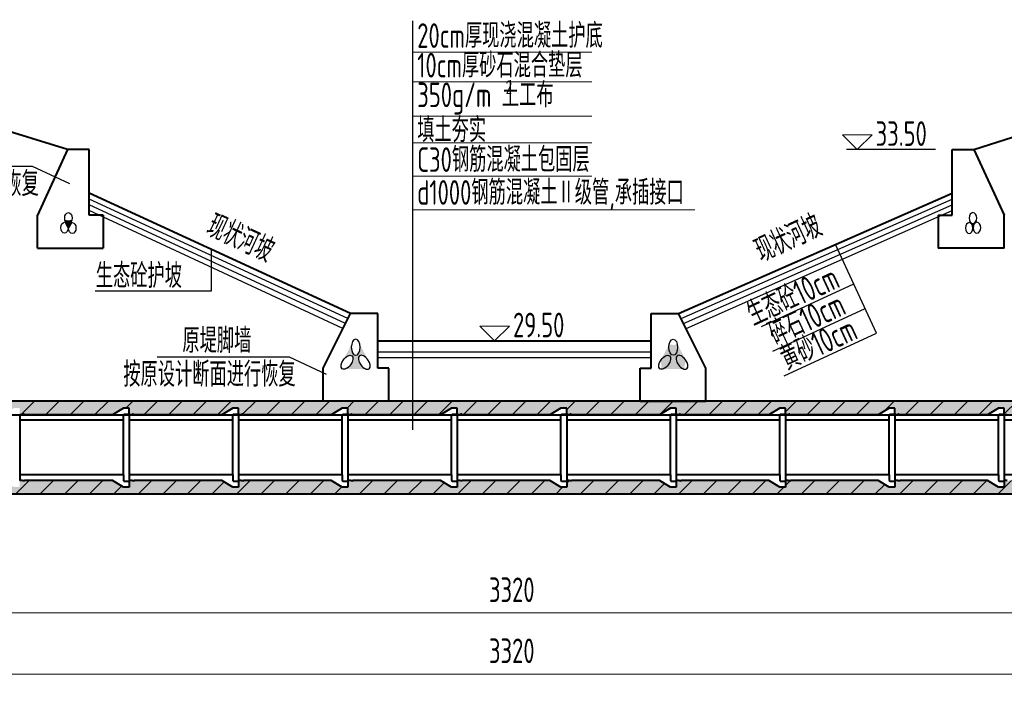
# Model space of a CAD drawing. Header units: millimetres. Extents: x 65530 to 130460, y -103607 to -18875.
# Tile 38 of 73: x 95607 to 97407, y -69607 to -68388. Entities that reach past the tile are written whole.
import ezdxf

# ---------------------------------------------------------------- set-up
doc = ezdxf.new("R2010")
doc.units = ezdxf.units.MM
doc.header["$LTSCALE"] = 0.5
doc.layers.add('DLSS', color=4, linetype='Continuous')
for name, color, linetype, lineweight in [('填充', 4, 'Continuous', 25), ('标注线', 4, 'Continuous', 13), ('细实线', 7, 'Continuous', 25), ('细线', 3, 'Continuous', 25), ('轮廓', 1, 'Continuous', 40)]:
    doc.layers.add(name, color=color, linetype=linetype, lineweight=lineweight)
doc.styles.add('HzTxt', font='tssdeng.shx', dxfattribs={"width": 0.7, "bigfont": 'hztxt.shx'})
doc.dimstyles.new('1bi150', dxfattribs={"dimtxt": 45, "dimasz": 22.5, "dimexe": 22.5, "dimexo": 22.5, "dimgap": 20, "dimtad": 1, "dimdec": 0, "dimtxsty": 'HzTxt', "dimblk": 'ARCHTICK', "dimcen": 2.5, "dimclrd": 256, "dimclre": 256, "dimclrt": 256, "dimadec": 0, "dimazin": 0, "dimtfac": 1, "dimtdec": 0, "dimtmove": 2, "dimatfit": 2, "dimfxl": 0, "dimlwd": -1, "dimlwe": -1, "dimarcsym": 0})
pattern_1 = [(45, (6892.19, -2019.82), (-22.45064, 22.45064), [])]

# ---------------------------------------------------------------- blocks, each defined once
blk = doc.blocks.new('_ArchTick')
at = {"color": 0, "linetype": 'ByBlock', "const_width": 0.15}
blk.add_lwpolyline([(-0.5, -0.5), (0.5, 0.5)], dxfattribs=at)
blk = doc.blocks.new('*D445')
at = {"layer": 'Defpoints', "color": 0}
for p in [(98166.7, -69495.1), (94846.4, -69540.5), (94846.4, -69584.2)]:
    blk.add_point(p, dxfattribs=at)
at = {"layer": '标注线', "color": 7}
for p, q in [((98166.7, -69517.6), (98166.7, -69606.7)), ((94846.4, -69563), (94846.4, -69606.7)), ((98166.7, -69584.2), (94846.4, -69584.2))]:
    blk.add_line(p, q, dxfattribs=at)
at = {"layer": '标注线', "color": 7, "xscale": 12, "yscale": 12, "zscale": 12, "rotation": 180}
blk.add_blockref('_ArchTick', (94846.4, -69584.2), dxfattribs=at)
at = {"layer": '标注线', "color": 7, "xscale": 12, "yscale": 12, "zscale": 12}
blk.add_blockref('_ArchTick', (98166.7, -69584.2), dxfattribs=at)
at = {"layer": '标注线', "color": 7, "insert": (96506.5, -69541.7), "char_height": 45, "attachment_point": 5, "style": 'HzTxt'}
blk.add_mtext('3320', dxfattribs=at)
blk = doc.blocks.new('*D452')
at = {"layer": 'Defpoints', "color": 0}
for p in [(98166.7, -69383.5), (94846.4, -69428.9), (94846.4, -69472.6)]:
    blk.add_point(p, dxfattribs=at)
at = {"layer": '标注线', "color": 7}
for p, q in [((98166.7, -69406), (98166.7, -69495.1)), ((94846.4, -69451.4), (94846.4, -69495.1)), ((98166.7, -69472.6), (94846.4, -69472.6))]:
    blk.add_line(p, q, dxfattribs=at)
at = {"layer": '标注线', "color": 7, "xscale": 12, "yscale": 12, "zscale": 12, "rotation": 180}
blk.add_blockref('_ArchTick', (94846.4, -69472.6), dxfattribs=at)
at = {"layer": '标注线', "color": 7, "xscale": 12, "yscale": 12, "zscale": 12}
blk.add_blockref('_ArchTick', (98166.7, -69472.6), dxfattribs=at)
at = {"layer": '标注线', "color": 7, "insert": (96506.5, -69430.1), "char_height": 45, "attachment_point": 5, "style": 'HzTxt'}
blk.add_mtext('3320', dxfattribs=at)

msp = doc.modelspace()

# ---------------------------------------------------------------- hatches: boundary and pattern name
at = {"layer": 'DLSS'}
h = msp.add_hatch(color=7, dxfattribs=at)
edge = h.paths.add_edge_path()
edge.add_ellipse((95702.97, -68768.75), major_axis=(0, 9.95), ratio=0.6923048, start_angle=356.24622, end_angle=464.40865, ccw=False)
edge.add_line((95703.42, -68758.82), (95702.11, -68755.15))
edge.add_ellipse((95696.08, -68750.33), major_axis=(0, 9.95), ratio=0.6923048, start_angle=119.07324, end_angle=241.04751, ccw=False)
edge.add_line((95690.06, -68755.17), (95688.79, -68758.19))
edge.add_ellipse((95688.86, -68768.14), major_axis=(0, 9.95), ratio=0.6923048, start_angle=251.91771, end_angle=360.60611, ccw=False)
edge.add_line((95695.41, -68771.23), (95696.29, -68771.23))
h = msp.add_hatch(color=7, dxfattribs=at)
edge = h.paths.add_edge_path()
edge.add_ellipse((97342.75, -68768.75), major_axis=(0, 9.95), ratio=0.6923048, start_angle=-104.40865, end_angle=3.75378)
edge.add_line((97342.29, -68758.82), (97343.6, -68755.15))
edge.add_ellipse((97349.63, -68750.33), major_axis=(0, 9.95), ratio=0.6923048, start_angle=118.95249, end_angle=240.92676)
edge.add_line((97355.65, -68755.17), (97356.92, -68758.19))
edge.add_ellipse((97356.85, -68768.14), major_axis=(0, 9.95), ratio=0.6923048, start_angle=-0.60611, end_angle=108.08229)
edge.add_line((97350.3, -68771.23), (97349.42, -68771.23))
at = {"layer": '填充'}
h = msp.add_hatch(dxfattribs=at)
h.set_pattern_fill('ANSI31', scale=10, style=0)
h.set_pattern_definition(pattern_1)
h.paths.add_polyline_path([(98206.71, -69097.85), (98206.71, -69085.15), (96325.96, -69085.15), (96325.96, -69110.15), (96376.36, -69110.15), (96396.45, -69097.85), (96406.95, -69097.85), (96406.95, -69110.15), (96411.95, -69110.15), (96412.95, -69109.25), (96414.95, -69109.25), (96415.95, -69110.15), (96576.36, -69110.15), (96596.45, -69097.85), (96606.95, -69097.85), (96606.95, -69110.15), (96611.95, -69110.15), (96612.95, -69109.25), (96614.95, -69109.25), (96615.95, -69110.15), (96776.36, -69110.15), (96796.45, -69097.85), (96806.95, -69097.85), (96806.95, -69110.15), (96811.95, -69110.15), (96812.95, -69109.25), (96814.95, -69109.25), (96815.95, -69110.15), (96976.36, -69110.15), (96996.45, -69097.85), (97006.95, -69097.85), (97006.95, -69110.15), (97011.95, -69110.15), (97012.95, -69109.25), (97014.95, -69109.25), (97015.95, -69110.15), (97176.36, -69110.15), (97196.45, -69097.85), (97206.95, -69097.85), (97206.95, -69110.15), (97211.95, -69110.15), (97212.95, -69109.25), (97214.95, -69109.25), (97215.95, -69110.15), (97376.36, -69110.15), (97396.45, -69097.85), (97406.95, -69097.85), (97406.95, -69110.15), (97411.95, -69110.15), (97412.95, -69109.25), (97414.95, -69109.25), (97415.95, -69110.15), (97576.36, -69110.15), (97596.45, -69097.85), (97606.95, -69097.85), (97606.95, -69110.15), (97611.95, -69110.15), (97612.95, -69109.25), (97614.95, -69109.25), (97615.95, -69110.15), (97776.36, -69110.15), (97796.45, -69097.85), (97806.95, -69097.85), (97806.95, -69110.15), (97811.95, -69110.15), (97812.95, -69109.25), (97814.95, -69109.25), (97815.95, -69110.15), (97976.36, -69110.15), (97996.45, -69097.85), (98006.95, -69097.85), (98006.95, -69110.15), (98011.95, -69110.15), (98012.95, -69109.25), (98014.95, -69109.25), (98015.95, -69110.15), (98176.36, -69110.15), (98196.45, -69097.85)])
h.paths.add_polyline_path([(94806.71, -69085.15), (94806.71, -69097.85), (94806.95, -69097.85), (94806.95, -69110.15), (94811.95, -69110.15), (94812.95, -69109.25), (94814.95, -69109.25), (94815.95, -69110.15), (94976.36, -69110.15), (94996.45, -69097.85), (95006.95, -69097.85), (95006.95, -69110.15), (95011.95, -69110.15), (95012.95, -69109.25), (95014.95, -69109.25), (95015.95, -69110.15), (95176.36, -69110.15), (95196.45, -69097.85), (95206.95, -69097.85), (95206.95, -69110.15), (95211.95, -69110.15), (95212.95, -69109.25), (95214.95, -69109.25), (95215.95, -69110.15), (95376.36, -69110.15), (95396.45, -69097.85), (95406.95, -69097.85), (95406.95, -69110.15), (95411.95, -69110.15), (95412.95, -69109.25), (95414.95, -69109.25), (95415.95, -69110.15), (95576.36, -69110.15), (95596.45, -69097.85), (95606.95, -69097.85), (95606.95, -69110.15), (95611.95, -69110.15), (95612.95, -69109.25), (95614.95, -69109.25), (95615.95, -69110.15), (95776.36, -69110.15), (95796.45, -69097.85), (95806.95, -69097.85), (95806.95, -69110.15), (95811.95, -69110.15), (95812.95, -69109.25), (95814.95, -69109.25), (95815.95, -69110.15), (95976.36, -69110.15), (95996.45, -69097.85), (96006.95, -69097.85), (96006.95, -69110.15), (96011.95, -69110.15), (96012.95, -69109.25), (96014.95, -69109.25), (96015.95, -69110.15), (96176.36, -69110.15), (96196.45, -69097.85), (96206.95, -69097.85), (96206.95, -69110.15), (96211.95, -69110.15), (96212.95, -69109.25), (96214.95, -69109.25), (96215.95, -69110.15), (96325.96, -69110.15), (96325.96, -69085.15)])
h = msp.add_hatch(dxfattribs=at)
h.set_pattern_fill('ANSI31', scale=10, style=0)
h.set_pattern_definition(pattern_1)
h.paths.add_polyline_path([(94806.71, -69242.45), (94806.71, -69255.15), (98206.71, -69255.15), (98206.71, -69242.45), (98196.45, -69242.45), (98176.36, -69230.15), (98015.95, -69230.15), (98013.95, -69231.95), (98011.95, -69230.15), (98006.95, -69230.15), (98006.95, -69242.45), (97996.45, -69242.45), (97976.36, -69230.15), (97815.95, -69230.15), (97813.95, -69231.95), (97811.95, -69230.15), (97806.95, -69230.15), (97806.95, -69242.45), (97796.45, -69242.45), (97776.36, -69230.15), (97615.95, -69230.15), (97613.95, -69231.95), (97611.95, -69230.15), (97606.95, -69230.15), (97606.95, -69242.45), (97596.45, -69242.45), (97576.36, -69230.15), (97415.95, -69230.15), (97413.95, -69231.95), (97411.95, -69230.15), (97406.95, -69230.15), (97406.95, -69242.45), (97396.45, -69242.45), (97376.36, -69230.15), (97215.95, -69230.15), (97213.95, -69231.95), (97211.95, -69230.15), (97206.95, -69230.15), (97206.95, -69242.45), (97196.45, -69242.45), (97176.36, -69230.15), (97015.95, -69230.15), (97013.95, -69231.95), (97011.95, -69230.15), (97006.95, -69230.15), (97006.95, -69242.45), (96996.45, -69242.45), (96976.36, -69230.15), (96815.95, -69230.15), (96813.95, -69231.95), (96811.95, -69230.15), (96806.95, -69230.15), (96806.95, -69242.45), (96796.45, -69242.45), (96776.36, -69230.15), (96615.95, -69230.15), (96613.95, -69231.95), (96611.95, -69230.15), (96606.95, -69230.15), (96606.95, -69242.45), (96596.45, -69242.45), (96576.36, -69230.15), (96415.95, -69230.15), (96413.95, -69231.95), (96411.95, -69230.15), (96406.95, -69230.15), (96406.95, -69242.45), (96396.45, -69242.45), (96376.36, -69230.15), (96215.95, -69230.15), (96213.95, -69231.95), (96211.95, -69230.15), (96206.95, -69230.15), (96206.95, -69242.45), (96196.45, -69242.45), (96176.36, -69230.15), (96015.95, -69230.15), (96013.95, -69231.95), (96011.95, -69230.15), (96006.95, -69230.15), (96006.95, -69242.45), (95996.45, -69242.45), (95976.36, -69230.15), (95815.95, -69230.15), (95813.95, -69231.95), (95811.95, -69230.15), (95806.95, -69230.15), (95806.95, -69242.45), (95796.45, -69242.45), (95776.36, -69230.15), (95615.95, -69230.15), (95613.95, -69231.95), (95611.95, -69230.15), (95606.95, -69230.15), (95606.95, -69242.45), (95596.45, -69242.45), (95576.36, -69230.15), (95415.95, -69230.15), (95413.95, -69231.95), (95411.95, -69230.15), (95406.95, -69230.15), (95406.95, -69242.45), (95396.45, -69242.45), (95376.36, -69230.15), (95215.95, -69230.15), (95213.95, -69231.95), (95211.95, -69230.15), (95206.95, -69230.15), (95206.95, -69242.45), (95196.45, -69242.45), (95176.36, -69230.15), (95015.95, -69230.15), (95013.95, -69231.95), (95011.95, -69230.15), (95006.95, -69230.15), (95006.95, -69242.45), (94996.45, -69242.45), (94976.36, -69230.15), (94815.95, -69230.15), (94813.95, -69231.95), (94811.95, -69230.15), (94806.95, -69230.15), (94806.95, -69242.45)])
at = {"layer": '细实线'}
h = msp.add_hatch(dxfattribs=at)
h.set_pattern_fill('AR-CONC', scale=0.5, style=0)
h.set_pattern_definition([(50, (6892.19, -2019.82), (91.092334, -7.969543), [9.525, -104.775]), (355, (6892.19, -2019.82), (-17.62141, 95.52832), [7.62, -83.82]), (100.451, (6899.78, -2020.48), (73.47125, 87.558344), [8.095, -89.045]), (46.1842, (6892.19, -1994.42), (135.53952, -21.02116), [14.2875, -157.1625]), (96.6356, (6903.49, -1996.17), (118.70212, 123.71278), [12.1425, -133.5675]), (351.184, (6892.19, -1994.42), (118.7023, 123.71256), [11.43, -125.73]), (21, (6904.89, -2000.77), (75.80744, -51.13276), [9.525, -104.775]), (326, (6904.89, -2000.77), (30.901014, 92.09398), [7.62, -83.82]), (71.4514, (6911.21, -2005.03), (106.708245, 40.96143), [8.095, -89.045]), (37.5, (6892.19, -2019.82), (1.544302, 42.277519), [0, -82.804, 0, -85.09, 0, -84.1375]), (7.5, (6892.19, -2019.82), (33.409831, 50.090287), [0, -48.514, 0, -80.899, 0, -32.0675]), (327.5, (6863.87, -2019.82), (67.795298, -2.864372), [0, -31.75, 0, -99.06, 0, -131.445]), (317.5, (6851.17, -2019.82), (74.06459, 12.713246), [0, -41.275, 0, -65.786, 0, -93.345])])
h.paths.add_polyline_path([(98206.71, -69097.85), (98206.71, -69085.15), (96325.96, -69085.15), (96325.96, -69110.15), (96376.36, -69110.15), (96396.45, -69097.85), (96406.95, -69097.85), (96406.95, -69110.15), (96411.95, -69110.15), (96413.95, -69108.35), (96415.95, -69110.15), (96576.36, -69110.15), (96596.45, -69097.85), (96606.95, -69097.85), (96606.95, -69110.15), (96611.95, -69110.15), (96613.95, -69108.35), (96615.95, -69110.15), (96776.36, -69110.15), (96796.45, -69097.85), (96806.95, -69097.85), (96806.95, -69110.15), (96811.95, -69110.15), (96813.95, -69108.35), (96815.95, -69110.15), (96976.36, -69110.15), (96996.45, -69097.85), (97006.95, -69097.85), (97006.95, -69110.15), (97011.95, -69110.15), (97013.95, -69108.35), (97015.95, -69110.15), (97176.36, -69110.15), (97196.45, -69097.85), (97206.95, -69097.85), (97206.95, -69110.15), (97211.95, -69110.15), (97213.95, -69108.35), (97215.95, -69110.15), (97376.36, -69110.15), (97396.45, -69097.85), (97406.95, -69097.85), (97406.95, -69110.15), (97411.95, -69110.15), (97413.95, -69108.35), (97415.95, -69110.15), (97576.36, -69110.15), (97596.45, -69097.85), (97606.95, -69097.85), (97606.95, -69110.15), (97611.95, -69110.15), (97613.95, -69108.35), (97615.95, -69110.15), (97776.36, -69110.15), (97796.45, -69097.85), (97806.95, -69097.85), (97806.95, -69110.15), (97811.95, -69110.15), (97813.95, -69108.35), (97815.95, -69110.15), (97976.36, -69110.15), (97996.45, -69097.85), (98006.95, -69097.85), (98006.95, -69110.15), (98011.95, -69110.15), (98013.95, -69108.35), (98015.95, -69110.15), (98176.36, -69110.15), (98196.45, -69097.85)])
h.paths.add_polyline_path([(94806.71, -69085.15), (94806.71, -69097.85), (94806.95, -69097.85), (94806.95, -69110.15), (94811.95, -69110.15), (94813.95, -69108.35), (94815.95, -69110.15), (94976.36, -69110.15), (94996.45, -69097.85), (95006.95, -69097.85), (95006.95, -69110.15), (95011.95, -69110.15), (95013.95, -69108.35), (95015.95, -69110.15), (95176.36, -69110.15), (95196.45, -69097.85), (95206.95, -69097.85), (95206.95, -69110.15), (95211.95, -69110.15), (95213.95, -69108.35), (95215.95, -69110.15), (95376.36, -69110.15), (95396.45, -69097.85), (95406.95, -69097.85), (95406.95, -69110.15), (95411.95, -69110.15), (95413.95, -69108.35), (95415.95, -69110.15), (95576.36, -69110.15), (95596.45, -69097.85), (95606.95, -69097.85), (95606.95, -69110.15), (95611.95, -69110.15), (95613.95, -69108.35), (95615.95, -69110.15), (95776.36, -69110.15), (95796.45, -69097.85), (95806.95, -69097.85), (95806.95, -69110.15), (95811.95, -69110.15), (95813.95, -69108.35), (95815.95, -69110.15), (95976.36, -69110.15), (95996.45, -69097.85), (96006.95, -69097.85), (96006.95, -69110.15), (96011.95, -69110.15), (96013.95, -69108.35), (96015.95, -69110.15), (96176.36, -69110.15), (96196.45, -69097.85), (96206.95, -69097.85), (96206.95, -69110.15), (96211.95, -69110.15), (96213.95, -69108.35), (96215.95, -69110.15), (96325.96, -69110.15), (96325.96, -69085.15)])
h.paths.add_polyline_path([(94806.71, -69242.45), (94806.71, -69255.15), (98206.71, -69255.15), (98206.71, -69242.45), (98196.45, -69242.45), (98176.36, -69230.15), (98015.95, -69230.15), (98013.95, -69231.95), (98011.95, -69230.15), (98006.95, -69230.15), (98006.95, -69242.45), (97996.45, -69242.45), (97976.36, -69230.15), (97815.95, -69230.15), (97813.95, -69231.95), (97811.95, -69230.15), (97806.95, -69230.15), (97806.95, -69242.45), (97796.45, -69242.45), (97776.36, -69230.15), (97615.95, -69230.15), (97613.95, -69231.95), (97611.95, -69230.15), (97606.95, -69230.15), (97606.95, -69242.45), (97596.45, -69242.45), (97576.36, -69230.15), (97415.95, -69230.15), (97413.95, -69231.95), (97411.95, -69230.15), (97406.95, -69230.15), (97406.95, -69242.45), (97396.45, -69242.45), (97376.36, -69230.15), (97215.95, -69230.15), (97213.95, -69231.95), (97211.95, -69230.15), (97206.95, -69230.15), (97206.95, -69242.45), (97196.45, -69242.45), (97176.36, -69230.15), (97015.95, -69230.15), (97013.95, -69231.95), (97011.95, -69230.15), (97006.95, -69230.15), (97006.95, -69242.45), (96996.45, -69242.45), (96976.36, -69230.15), (96815.95, -69230.15), (96813.95, -69231.95), (96811.95, -69230.15), (96806.95, -69230.15), (96806.95, -69242.45), (96796.45, -69242.45), (96776.36, -69230.15), (96615.95, -69230.15), (96613.95, -69231.95), (96611.95, -69230.15), (96606.95, -69230.15), (96606.95, -69242.45), (96596.45, -69242.45), (96576.36, -69230.15), (96415.95, -69230.15), (96413.95, -69231.95), (96411.95, -69230.15), (96406.95, -69230.15), (96406.95, -69242.45), (96396.45, -69242.45), (96376.36, -69230.15), (96215.95, -69230.15), (96213.95, -69231.95), (96211.95, -69230.15), (96206.95, -69230.15), (96206.95, -69242.45), (96196.45, -69242.45), (96176.36, -69230.15), (96015.95, -69230.15), (96013.95, -69231.95), (96011.95, -69230.15), (96006.95, -69230.15), (96006.95, -69242.45), (95996.45, -69242.45), (95976.36, -69230.15), (95815.95, -69230.15), (95813.95, -69231.95), (95811.95, -69230.15), (95806.95, -69230.15), (95806.95, -69242.45), (95796.45, -69242.45), (95776.36, -69230.15), (95615.95, -69230.15), (95613.95, -69231.95), (95611.95, -69230.15), (95606.95, -69230.15), (95606.95, -69242.45), (95596.45, -69242.45), (95576.36, -69230.15), (95415.95, -69230.15), (95413.95, -69231.95), (95411.95, -69230.15), (95406.95, -69230.15), (95406.95, -69242.45), (95396.45, -69242.45), (95376.36, -69230.15), (95215.95, -69230.15), (95213.95, -69231.95), (95211.95, -69230.15), (95206.95, -69230.15), (95206.95, -69242.45), (95196.45, -69242.45), (95176.36, -69230.15), (95015.95, -69230.15), (95013.95, -69231.95), (95011.95, -69230.15), (95006.95, -69230.15), (95006.95, -69242.45), (94996.45, -69242.45), (94976.36, -69230.15), (94815.95, -69230.15), (94813.95, -69231.95), (94811.95, -69230.15), (94806.95, -69230.15), (94806.95, -69242.45)])
at = {"layer": '细线'}
h = msp.add_hatch(color=7, dxfattribs=at)
edge = h.paths.add_edge_path()
edge.add_ellipse((96205.36, -69014.09), major_axis=(8.72, 11.79), ratio=0.5428335, start_angle=214.85541, end_angle=459.63077)
edge.add_line((96197.59, -69011.39), (96213.78, -68981.29))
edge.add_ellipse((96221.17, -68986.75), major_axis=(0, 14.66), ratio=0.5428335, start_angle=68.16104, end_angle=291.83896)
edge.add_line((96228.56, -68981.29), (96244.58, -69011.11))
edge.add_ellipse((96236.98, -69014.09), major_axis=(-8.72, 11.79), ratio=0.5428335, start_angle=-98.32806, end_angle=157.46952)
edge.add_line((96242.58, -69026.79), (96201.87, -69026.47))
h = msp.add_hatch(color=7, dxfattribs=at)
edge = h.paths.add_edge_path()
edge.add_ellipse((96817.62, -69014.09), major_axis=(-8.72, 11.79), ratio=0.5428335, start_angle=-99.63077, end_angle=145.14459, ccw=False)
edge.add_line((96825.39, -69011.39), (96809.2, -68981.29))
edge.add_ellipse((96801.81, -68986.75), major_axis=(0, 14.66), ratio=0.5428335, start_angle=68.16104, end_angle=291.83896, ccw=False)
edge.add_line((96794.42, -68981.29), (96778.41, -69011.11))
edge.add_ellipse((96786, -69014.09), major_axis=(8.72, 11.79), ratio=0.5428335, start_angle=202.53048, end_angle=458.32806, ccw=False)
edge.add_line((96780.4, -69026.79), (96821.12, -69026.47))

# ---------------------------------------------------------------- linework, layer by layer
at = {"layer": 'DLSS', "color": 7}
for p, q in [((97281.26, -68625.15), (97118.5, -68625.15)), ((95388.94, -68655.38), (95629.83, -68655.38)), ((95629.83, -68655.38), (95697.77, -68687.26)), ((96206.97, -68934.2), (95734.22, -68715.67)), ((96816.02, -68934.21), (97311.49, -68715.63)), ((96202.45, -68943.24), (95734.22, -68726.18)), ((96197.92, -68952.29), (95734.22, -68736.69)), ((96820.55, -68943.27), (97311.49, -68726.12)), ((96825.08, -68952.33), (97311.49, -68736.6)), ((95957.88, -68883.35), (95957.88, -68808.25)), ((97173.2, -68960.82), (97098.38, -68798.92)), ((95744.64, -68883.35), (95957.88, -68883.35)), ((96963.07, -68948.8), (97131.65, -68870.9)), ((96983.81, -68993.68), (97152.39, -68915.77)), ((97004.63, -69038.72), (97173.2, -68960.82)), ((95858.51, -69003.98), (96099.4, -69003.98)), ((96099.4, -69003.98), (96167.33, -69035.85))]:
    msp.add_line(p, q, dxfattribs=at)
for centre in [(95696.08, -68750.33), (95688.86, -68768.14), (95702.97, -68768.75)]:
    msp.add_ellipse(centre, major_axis=(0, 9.95), ratio=0.6923048, dxfattribs=at)
at = {"layer": 'DLSS', "color": 7, "extrusion": (0, 0, -1)}
for centre in [(97349.63, -68750.33), (97342.75, -68768.75), (97356.85, -68768.14)]:
    msp.add_ellipse(centre, major_axis=(0, 9.95), ratio=0.6923048, dxfattribs=at)
at = {"layer": '标注线', "color": 7}
for p, q in [((96325.96, -68447.12), (96652.94, -68447.12)), ((96325.96, -68501.32), (96652.94, -68501.32)), ((96325.96, -68563.78), (96652.94, -68563.78)), ((96325.96, -68612.62), (96652.94, -68612.62)), ((96325.96, -68673.91), (96652.94, -68673.91)), ((96325.96, -68735.2), (96841.06, -68735.2))]:
    msp.add_line(p, q, dxfattribs=at)
for points in [[(97138.15, -68625.15), (97165.08, -68598.22), (97111.22, -68598.22)], [(96475.21, -68975.15), (96502.15, -68948.22), (96448.28, -68948.22)]]:
    msp.add_lwpolyline(points, close=True, dxfattribs=at)
at = {"layer": '细实线', "color": 7}
for p, q in [((96325.96, -69137.62), (96325.96, -68389.55)), ((96261.49, -68995.15), (96761.49, -68995.15)), ((96261.49, -69005.15), (96761.49, -69005.15))]:
    msp.add_line(p, q, dxfattribs=at)
at = {"layer": '细线', "color": 7, "extrusion": (0, 0, -1)}
for centre, major_axis in [((96221.17, -68986.75), (0, 14.66)), ((96236.98, -69014.09), (-8.72, 11.79)), ((96817.62, -69014.09), (-8.72, 11.79))]:
    msp.add_ellipse(centre, major_axis=major_axis, ratio=0.5428335, dxfattribs=at)
at = {"layer": '细线', "color": 7}
for centre, major_axis in [((96801.81, -68986.75), (0, 14.66)), ((96205.36, -69014.09), (8.72, 11.79)), ((96786, -69014.09), (8.72, 11.79))]:
    msp.add_ellipse(centre, major_axis=major_axis, ratio=0.5428335, dxfattribs=at)
at = {"layer": '轮廓', "color": 7}
for p, q in [((95694.22, -68625.15), (95046.71, -68425.15)), ((97351.49, -68625.15), (97966.71, -68425.15)), ((95694.22, -68625.15), (95639.22, -68745.15)), ((95734.22, -68625.15), (95694.22, -68625.15)), ((95734.22, -68745.15), (95734.22, -68625.15)), ((97311.49, -68745.15), (97311.49, -68625.15)), ((97311.49, -68625.15), (97351.49, -68625.15)), ((97351.49, -68625.15), (97406.49, -68745.15)), ((96211.49, -68925.15), (95734.22, -68705.15)), ((96811.49, -68925.15), (97311.49, -68705.15)), ((95639.22, -68805.15), (95639.22, -68745.15)), ((95759.48, -68745.15), (95734.22, -68745.15)), ((95759.48, -68745.15), (95759.48, -68805.15)), ((97286.23, -68745.15), (97311.49, -68745.15)), ((97286.23, -68745.15), (97286.23, -68805.15)), ((97406.49, -68805.15), (97406.49, -68745.15)), ((95639.22, -68805.15), (95759.48, -68805.15)), ((97406.49, -68805.15), (97286.23, -68805.15)), ((96161.49, -69025.15), (96211.49, -68925.15)), ((96261.49, -68925.15), (96211.49, -68925.15)), ((96261.49, -69025.15), (96261.49, -68925.15)), ((96261.49, -69025.15), (96261.49, -68925.15)), ((96761.49, -69025.15), (96761.49, -68925.15)), ((96761.49, -68925.15), (96811.49, -68925.15)), ((96761.49, -69025.15), (96761.49, -68925.15)), ((96861.49, -69025.15), (96811.49, -68925.15)), ((96261.49, -68975.15), (96761.49, -68975.15)), ((96161.49, -69085.15), (96161.49, -69025.15)), ((96281.49, -69025.15), (96261.49, -69025.15)), ((96281.49, -69025.15), (96261.49, -69025.15)), ((96281.49, -69085.15), (96281.49, -69025.15)), ((96741.49, -69025.15), (96761.49, -69025.15)), ((96741.49, -69025.15), (96761.49, -69025.15)), ((96741.49, -69085.15), (96741.49, -69025.15)), ((96861.49, -69085.15), (96861.49, -69025.15)), ((98166.9, -69085.15), (94846.55, -69085.15)), ((95796.45, -69097.85), (95776.36, -69110.15)), ((95806.95, -69097.85), (95796.45, -69097.85)), ((95806.95, -69107.85), (95806.95, -69097.85)), ((95996.45, -69097.85), (95976.36, -69110.15)), ((96006.95, -69097.85), (95996.45, -69097.85)), ((96006.95, -69107.85), (96006.95, -69097.85)), ((96281.49, -69085.15), (96161.49, -69085.15)), ((96196.45, -69097.85), (96176.36, -69110.15)), ((96206.95, -69097.85), (96196.45, -69097.85)), ((96206.95, -69107.85), (96206.95, -69097.85)), ((96396.45, -69097.85), (96376.36, -69110.15)), ((96406.95, -69097.85), (96396.45, -69097.85)), ((96406.95, -69107.85), (96406.95, -69097.85)), ((96596.45, -69097.85), (96576.36, -69110.15)), ((96606.95, -69097.85), (96596.45, -69097.85)), ((96606.95, -69107.85), (96606.95, -69097.85)), ((96741.49, -69085.15), (96861.49, -69085.15)), ((96796.45, -69097.85), (96776.36, -69110.15)), ((96806.95, -69097.85), (96796.45, -69097.85)), ((96806.95, -69107.85), (96806.95, -69097.85)), ((96996.45, -69097.85), (96976.36, -69110.15)), ((97006.95, -69097.85), (96996.45, -69097.85)), ((97006.95, -69107.85), (97006.95, -69097.85)), ((97196.45, -69097.85), (97176.36, -69110.15)), ((97206.95, -69097.85), (97196.45, -69097.85)), ((97206.95, -69107.85), (97206.95, -69097.85)), ((97396.45, -69097.85), (97376.36, -69110.15)), ((97406.95, -69097.85), (97396.45, -69097.85)), ((97406.95, -69107.85), (97406.95, -69097.85)), ((94846.74, -69110.15), (98167.11, -69110.15)), ((95606.95, -69110.15), (95606.95, -69230.15)), ((95611.95, -69110.15), (95606.95, -69110.15)), ((95612.95, -69109.25), (95611.95, -69110.15)), ((95614.95, -69109.25), (95612.95, -69109.25)), ((95614.95, -69109.25), (95615.95, -69110.15)), ((95776.36, -69110.15), (95615.95, -69110.15)), ((95796.45, -69110.45), (95797.45, -69108.85)), ((95796.45, -69220.15), (95796.45, -69110.45)), ((95797.45, -69108.85), (95805.45, -69108.85)), ((95805.45, -69108.85), (95806.95, -69107.85)), ((95806.95, -69107.85), (95806.95, -69232.45)), ((95806.95, -69110.15), (95806.95, -69230.15)), ((95811.95, -69110.15), (95806.95, -69110.15)), ((95812.95, -69109.25), (95811.95, -69110.15)), ((95814.95, -69109.25), (95812.95, -69109.25)), ((95814.95, -69109.25), (95815.95, -69110.15)), ((95976.36, -69110.15), (95815.95, -69110.15)), ((95996.45, -69110.45), (95997.45, -69108.85)), ((95996.45, -69220.15), (95996.45, -69110.45)), ((95997.45, -69108.85), (96005.45, -69108.85)), ((96005.45, -69108.85), (96006.95, -69107.85)), ((96006.95, -69107.85), (96006.95, -69232.45)), ((96006.95, -69110.15), (96006.95, -69230.15)), ((96011.95, -69110.15), (96006.95, -69110.15)), ((96012.95, -69109.25), (96011.95, -69110.15)), ((96014.95, -69109.25), (96012.95, -69109.25)), ((96014.95, -69109.25), (96015.95, -69110.15)), ((96176.36, -69110.15), (96015.95, -69110.15)), ((96196.45, -69110.45), (96197.45, -69108.85)), ((96196.45, -69220.15), (96196.45, -69110.45)), ((96197.45, -69108.85), (96205.45, -69108.85)), ((96205.45, -69108.85), (96206.95, -69107.85)), ((96206.95, -69107.85), (96206.95, -69232.45)), ((96206.95, -69110.15), (96206.95, -69230.15)), ((96211.95, -69110.15), (96206.95, -69110.15)), ((96212.95, -69109.25), (96211.95, -69110.15)), ((96214.95, -69109.25), (96212.95, -69109.25)), ((96214.95, -69109.25), (96215.95, -69110.15)), ((96376.36, -69110.15), (96215.95, -69110.15)), ((96396.45, -69110.45), (96397.45, -69108.85)), ((96396.45, -69220.15), (96396.45, -69110.45)), ((96397.45, -69108.85), (96405.45, -69108.85)), ((96405.45, -69108.85), (96406.95, -69107.85)), ((96406.95, -69107.85), (96406.95, -69232.45)), ((96406.95, -69110.15), (96406.95, -69230.15)), ((96411.95, -69110.15), (96406.95, -69110.15)), ((96412.95, -69109.25), (96411.95, -69110.15)), ((96414.95, -69109.25), (96412.95, -69109.25)), ((96414.95, -69109.25), (96415.95, -69110.15)), ((96576.36, -69110.15), (96415.95, -69110.15)), ((96596.45, -69110.45), (96597.45, -69108.85)), ((96596.45, -69220.15), (96596.45, -69110.45)), ((96597.45, -69108.85), (96605.45, -69108.85)), ((96605.45, -69108.85), (96606.95, -69107.85)), ((96606.95, -69107.85), (96606.95, -69232.45)), ((96606.95, -69110.15), (96606.95, -69230.15)), ((96611.95, -69110.15), (96606.95, -69110.15)), ((96612.95, -69109.25), (96611.95, -69110.15)), ((96614.95, -69109.25), (96612.95, -69109.25)), ((96614.95, -69109.25), (96615.95, -69110.15)), ((96776.36, -69110.15), (96615.95, -69110.15)), ((96796.45, -69110.45), (96797.45, -69108.85)), ((96796.45, -69220.15), (96796.45, -69110.45)), ((96797.45, -69108.85), (96805.45, -69108.85)), ((96805.45, -69108.85), (96806.95, -69107.85)), ((96806.95, -69107.85), (96806.95, -69232.45)), ((96806.95, -69110.15), (96806.95, -69230.15)), ((96811.95, -69110.15), (96806.95, -69110.15)), ((96812.95, -69109.25), (96811.95, -69110.15)), ((96814.95, -69109.25), (96812.95, -69109.25)), ((96814.95, -69109.25), (96815.95, -69110.15)), ((96976.36, -69110.15), (96815.95, -69110.15)), ((96996.45, -69110.45), (96997.45, -69108.85)), ((96996.45, -69220.15), (96996.45, -69110.45)), ((96997.45, -69108.85), (97005.45, -69108.85)), ((97005.45, -69108.85), (97006.95, -69107.85)), ((97006.95, -69107.85), (97006.95, -69232.45)), ((97006.95, -69110.15), (97006.95, -69230.15)), ((97011.95, -69110.15), (97006.95, -69110.15)), ((97012.95, -69109.25), (97011.95, -69110.15)), ((97014.95, -69109.25), (97012.95, -69109.25)), ((97014.95, -69109.25), (97015.95, -69110.15)), ((97176.36, -69110.15), (97015.95, -69110.15)), ((97196.45, -69110.45), (97197.45, -69108.85)), ((97196.45, -69220.15), (97196.45, -69110.45)), ((97197.45, -69108.85), (97205.45, -69108.85)), ((97205.45, -69108.85), (97206.95, -69107.85)), ((97206.95, -69107.85), (97206.95, -69232.45)), ((97206.95, -69110.15), (97206.95, -69230.15)), ((97211.95, -69110.15), (97206.95, -69110.15)), ((97212.95, -69109.25), (97211.95, -69110.15)), ((97214.95, -69109.25), (97212.95, -69109.25)), ((97214.95, -69109.25), (97215.95, -69110.15)), ((97376.36, -69110.15), (97215.95, -69110.15)), ((97396.45, -69110.45), (97397.45, -69108.85)), ((97396.45, -69220.15), (97396.45, -69110.45)), ((97397.45, -69108.85), (97405.45, -69108.85)), ((97405.45, -69108.85), (97406.95, -69107.85)), ((97406.95, -69107.85), (97406.95, -69232.45)), ((97406.95, -69110.15), (97406.95, -69230.15)), ((97411.95, -69110.15), (97406.95, -69110.15)), ((95796.45, -69120.15), (95606.95, -69120.15)), ((95996.45, -69120.15), (95806.95, -69120.15)), ((96196.45, -69120.15), (96006.95, -69120.15)), ((96396.45, -69120.15), (96206.95, -69120.15)), ((96596.45, -69120.15), (96406.95, -69120.15)), ((96796.45, -69120.15), (96606.95, -69120.15)), ((96996.45, -69120.15), (96806.95, -69120.15)), ((97196.45, -69120.15), (97006.95, -69120.15)), ((97396.45, -69120.15), (97206.95, -69120.15)), ((97596.45, -69120.15), (97406.95, -69120.15)), ((95796.45, -69220.15), (95606.95, -69220.15)), ((95796.45, -69220.15), (95796.45, -69229.85)), ((95996.45, -69220.15), (95806.95, -69220.15)), ((95996.45, -69220.15), (95996.45, -69229.85)), ((96196.45, -69220.15), (96006.95, -69220.15)), ((96196.45, -69220.15), (96196.45, -69229.85)), ((96396.45, -69220.15), (96206.95, -69220.15)), ((96396.45, -69220.15), (96396.45, -69229.85)), ((96596.45, -69220.15), (96406.95, -69220.15)), ((96596.45, -69220.15), (96596.45, -69229.85)), ((96796.45, -69220.15), (96606.95, -69220.15)), ((96796.45, -69220.15), (96796.45, -69229.85)), ((96996.45, -69220.15), (96806.95, -69220.15)), ((96996.45, -69220.15), (96996.45, -69229.85)), ((97196.45, -69220.15), (97006.95, -69220.15)), ((97196.45, -69220.15), (97196.45, -69229.85)), ((97396.45, -69220.15), (97206.95, -69220.15)), ((97396.45, -69220.15), (97396.45, -69229.85)), ((97596.45, -69220.15), (97406.95, -69220.15)), ((95611.95, -69230.15), (95606.95, -69230.15)), ((95612.95, -69231.05), (95611.95, -69230.15)), ((95614.95, -69231.05), (95612.95, -69231.05)), ((95614.95, -69231.05), (95615.95, -69230.15)), ((95776.36, -69230.15), (95615.95, -69230.15)), ((95796.45, -69242.45), (95776.36, -69230.15)), ((95796.45, -69229.85), (95797.45, -69231.45)), ((95806.95, -69242.45), (95796.45, -69242.45)), ((95797.45, -69231.45), (95805.45, -69231.45)), ((95805.45, -69231.45), (95806.95, -69232.45)), ((95811.95, -69230.15), (95806.95, -69230.15)), ((95806.95, -69232.45), (95806.95, -69242.45)), ((95812.95, -69231.05), (95811.95, -69230.15)), ((95814.95, -69231.05), (95812.95, -69231.05)), ((95814.95, -69231.05), (95815.95, -69230.15)), ((95976.36, -69230.15), (95815.95, -69230.15)), ((95996.45, -69242.45), (95976.36, -69230.15)), ((95996.45, -69229.85), (95997.45, -69231.45)), ((96006.95, -69242.45), (95996.45, -69242.45)), ((95997.45, -69231.45), (96005.45, -69231.45)), ((96005.45, -69231.45), (96006.95, -69232.45)), ((96011.95, -69230.15), (96006.95, -69230.15)), ((96006.95, -69232.45), (96006.95, -69242.45)), ((96012.95, -69231.05), (96011.95, -69230.15)), ((96014.95, -69231.05), (96012.95, -69231.05)), ((96014.95, -69231.05), (96015.95, -69230.15)), ((96176.36, -69230.15), (96015.95, -69230.15)), ((96196.45, -69242.45), (96176.36, -69230.15)), ((96196.45, -69229.85), (96197.45, -69231.45)), ((96206.95, -69242.45), (96196.45, -69242.45)), ((96197.45, -69231.45), (96205.45, -69231.45)), ((96205.45, -69231.45), (96206.95, -69232.45)), ((96211.95, -69230.15), (96206.95, -69230.15)), ((96206.95, -69232.45), (96206.95, -69242.45)), ((96212.95, -69231.05), (96211.95, -69230.15)), ((96214.95, -69231.05), (96212.95, -69231.05)), ((96214.95, -69231.05), (96215.95, -69230.15)), ((96376.36, -69230.15), (96215.95, -69230.15)), ((96396.45, -69242.45), (96376.36, -69230.15)), ((96396.45, -69229.85), (96397.45, -69231.45)), ((96406.95, -69242.45), (96396.45, -69242.45)), ((96397.45, -69231.45), (96405.45, -69231.45)), ((96405.45, -69231.45), (96406.95, -69232.45)), ((96411.95, -69230.15), (96406.95, -69230.15)), ((96406.95, -69232.45), (96406.95, -69242.45)), ((96412.95, -69231.05), (96411.95, -69230.15)), ((96414.95, -69231.05), (96412.95, -69231.05)), ((96414.95, -69231.05), (96415.95, -69230.15)), ((96576.36, -69230.15), (96415.95, -69230.15)), ((96596.45, -69242.45), (96576.36, -69230.15)), ((96596.45, -69229.85), (96597.45, -69231.45)), ((96606.95, -69242.45), (96596.45, -69242.45)), ((96597.45, -69231.45), (96605.45, -69231.45)), ((96605.45, -69231.45), (96606.95, -69232.45)), ((96611.95, -69230.15), (96606.95, -69230.15)), ((96606.95, -69232.45), (96606.95, -69242.45)), ((96612.95, -69231.05), (96611.95, -69230.15)), ((96614.95, -69231.05), (96612.95, -69231.05)), ((96614.95, -69231.05), (96615.95, -69230.15)), ((96776.36, -69230.15), (96615.95, -69230.15)), ((96796.45, -69242.45), (96776.36, -69230.15)), ((96796.45, -69229.85), (96797.45, -69231.45)), ((96806.95, -69242.45), (96796.45, -69242.45)), ((96797.45, -69231.45), (96805.45, -69231.45)), ((96805.45, -69231.45), (96806.95, -69232.45)), ((96811.95, -69230.15), (96806.95, -69230.15)), ((96806.95, -69232.45), (96806.95, -69242.45)), ((96812.95, -69231.05), (96811.95, -69230.15)), ((96814.95, -69231.05), (96812.95, -69231.05)), ((96814.95, -69231.05), (96815.95, -69230.15)), ((96976.36, -69230.15), (96815.95, -69230.15)), ((96996.45, -69242.45), (96976.36, -69230.15)), ((96996.45, -69229.85), (96997.45, -69231.45)), ((97006.95, -69242.45), (96996.45, -69242.45)), ((96997.45, -69231.45), (97005.45, -69231.45)), ((97005.45, -69231.45), (97006.95, -69232.45)), ((97011.95, -69230.15), (97006.95, -69230.15)), ((97006.95, -69232.45), (97006.95, -69242.45)), ((97012.95, -69231.05), (97011.95, -69230.15)), ((97014.95, -69231.05), (97012.95, -69231.05)), ((97014.95, -69231.05), (97015.95, -69230.15)), ((97176.36, -69230.15), (97015.95, -69230.15)), ((97196.45, -69242.45), (97176.36, -69230.15)), ((97196.45, -69229.85), (97197.45, -69231.45)), ((97206.95, -69242.45), (97196.45, -69242.45)), ((97197.45, -69231.45), (97205.45, -69231.45)), ((97205.45, -69231.45), (97206.95, -69232.45)), ((97211.95, -69230.15), (97206.95, -69230.15)), ((97206.95, -69232.45), (97206.95, -69242.45)), ((97212.95, -69231.05), (97211.95, -69230.15)), ((97214.95, -69231.05), (97212.95, -69231.05)), ((97214.95, -69231.05), (97215.95, -69230.15)), ((97376.36, -69230.15), (97215.95, -69230.15)), ((97396.45, -69242.45), (97376.36, -69230.15)), ((97396.45, -69229.85), (97397.45, -69231.45)), ((97406.95, -69242.45), (97396.45, -69242.45)), ((97397.45, -69231.45), (97405.45, -69231.45)), ((97405.45, -69231.45), (97406.95, -69232.45)), ((97411.95, -69230.15), (97406.95, -69230.15)), ((97406.95, -69232.45), (97406.95, -69242.45)), ((98166.95, -69255.15), (94846.71, -69255.15))]:
    msp.add_line(p, q, dxfattribs=at)

# ---------------------------------------------------------------- texts
at = {"layer": '标注线', "color": 7, "style": 'HzTxt', "width": 0.7}
for s, height, p in [('20cm厚现浇混凝土护底', 45, (96333.72, -68439.2)), ('10cm厚砂石混合垫层', 45, (96333.72, -68493.39)), ('350g/m 土工布', 45, (96333.72, -68547.59)), ('2', 25, (96495.54, -68523.73)), ('填土夯实', 45, (96333.72, -68611.79)), ('33.50', 45, (97171.68, -68618.42)), ('河道挡土墙', 45, (95419.8, -68647.81)), ('C30钢筋混凝土包固层', 45, (96333.72, -68665.98)), ('按原设计断面进行恢复', 45, (95326.85, -68710.12)), ('d1000钢筋混凝土Ⅱ级管,承插接口', 45, (96333.72, -68726.05)), ('生态砼护坡', 45, (95746.12, -68878.34)), ('29.50', 45, (96508.75, -68968.42)), ('原堤脚墙', 45, (95904.4, -68996.88)), ('按原设计断面进行恢复', 45, (95796.41, -69058.71))]:
    msp.add_text(s, height=height, dxfattribs=at).set_placement(p)
for s, rotation, p in [('现状河坡', 24.74742, (96963.87, -68833.73)), ('现状河坡', 335.25258, (95944.24, -68780.77)), ('生态砼10cm', 24.80378, (96949.28, -68949.67)), ('碎石10cm', 24.80378, (96989.23, -68985.67)), ('黄砂10cm', 24.80378, (97010.53, -69030.48))]:
    msp.add_text(s, height=45, rotation=rotation, dxfattribs=at).set_placement(p)

# ---------------------------------------------------------------- dimensions: what is measured, and where the dimension line sits
at = {"layer": '标注线', "color": 7}
for base, p1, p2, picture, middle in [((94846.37, -69472.59), (98166.71, -69383.51), (94846.37, -69428.9), '*D452', (96506.54, -69430.09)), ((94846.37, -69584.17), (98166.71, -69495.09), (94846.37, -69540.48), '*D445', (96506.54, -69541.67))]:
    dim = msp.add_linear_dim(base=base, p1=p1, p2=p2, dimstyle='1bi150', override={"dimasz": 12, "dimclrd": 7, "dimclre": 7, "dimclrt": 7}, dxfattribs=at)
    dim.commit()
    dim.dimension.update_dxf_attribs({"geometry": picture, "text_midpoint": middle})

doc.saveas('drawing.dxf')
